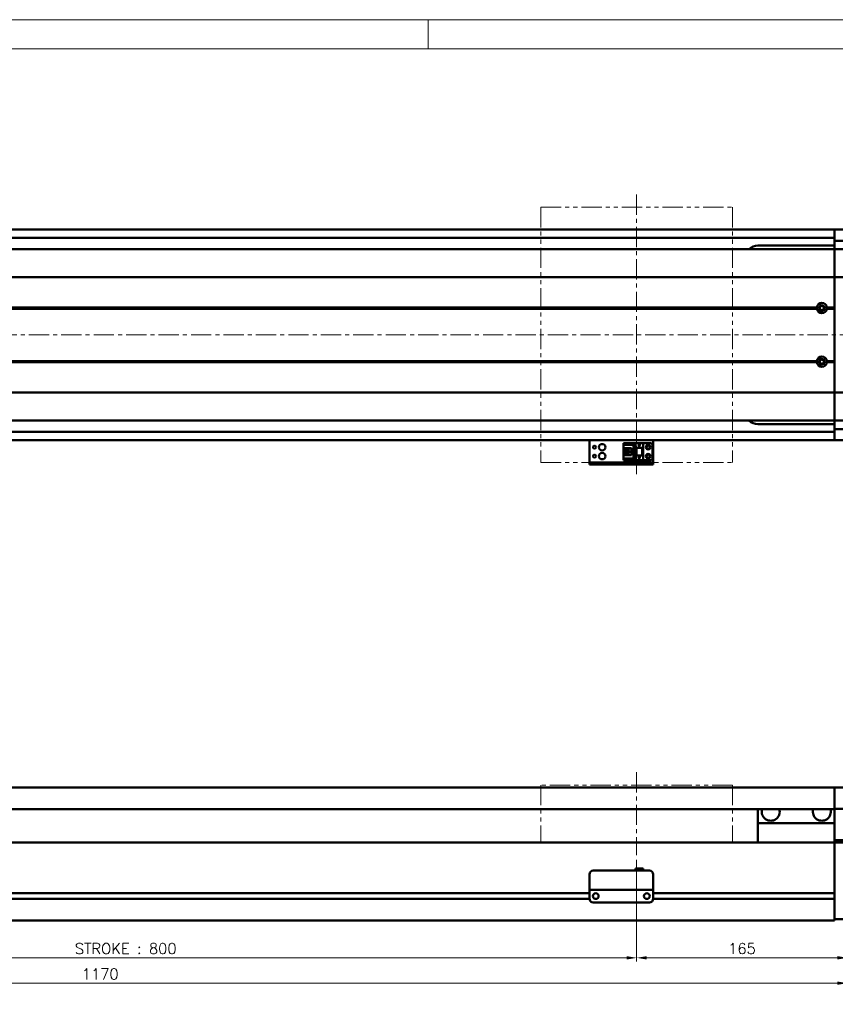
# Model space of a CAD drawing. Header units: millimetres. Extents: x 46891 to 50463, y 6223 to 9884.
# Tile 4 of 5: x 49185 to 49824, y 9113 to 9884. Entities that reach past the tile are written whole.
import ezdxf

# ---------------------------------------------------------------- set-up
doc = ezdxf.new("R2010")
doc.units = ezdxf.units.MM
doc.header["$LTSCALE"] = 0.5
doc.linetypes.add('CENTER', pattern=[50.8, 31.75, -6.35, 6.35, -6.35])
doc.linetypes.add('PHANTOM', pattern=[63.5, 31.75, -6.35, 6.35, -6.35, 6.35, -6.35])
doc.layers.get('0').update_dxf_attribs({"lineweight": 20})
doc.layers.add('1', color=1, linetype='CENTER', lineweight=13)
doc.layers.add('외형선(ISO)', color=7, linetype='Continuous', lineweight=50)
doc.styles.add('DSR TEXT', font='romans.shx', dxfattribs={"bigfont": 'whgtxt.shx'})
doc.styles.get("Standard").update_dxf_attribs({"font": 'romans.shx', "bigfont": 'whgtxt.shx'})
doc.dimstyles.new('DSR', dxfattribs={"dimscale": 2, "dimtxt": 3, "dimasz": 3, "dimexe": 0.5, "dimexo": 0.5, "dimgap": 0.5, "dimtad": 1, "dimdsep": 46, "dimtxsty": 'Standard', "dimcen": 2.5, "dimclrd": 4, "dimclre": 4, "dimclrt": 2, "dimadec": 0, "dimazin": 2, "dimtfac": 1, "dimtmove": 0, "dimatfit": 3, "dimfxl": 0, "dimlwd": -1, "dimlwe": -1, "dimarcsym": 0})

# ---------------------------------------------------------------- blocks, each defined once
blk = doc.blocks.new('A$C1C1952E1')
at = {"color": 1}
blk.add_lwpolyline([(0, 0), (420, 0), (420, 297), (0, 297)], close=True, dxfattribs=at)
at = {"color": 3}
blk.add_lwpolyline([(5, 5), (415, 5), (415, 292), (5, 292)], close=True, dxfattribs=at)
blk = doc.blocks.new('*D104')
at = {"color": 1, "linetype": 'ByBlock'}
for p, q in [((48868.25, 9226.11), (48868.25, 9146.36)), ((49668.25, 9226.11), (49668.25, 9146.36)), ((48876.05, 9149.36), (49660.45, 9149.36))]:
    blk.add_line(p, q, dxfattribs=at)
at = {"color": 1}
for points in [[(48876.05, 9150.66), (48876.05, 9148.06), (48868.25, 9149.36)], [(49660.45, 9150.66), (49660.45, 9148.06), (49668.25, 9149.36)]]:
    blk.add_solid(points, dxfattribs=at)
at = {"layer": 'Defpoints', "color": 0}
for p in [(48868.25, 9229.71), (49668.25, 9229.71), (49668.25, 9149.36)]:
    blk.add_point(p, dxfattribs=at)
at = {"color": 3, "insert": (49268.25, 9156.56), "char_height": 8.4, "attachment_point": 5, "style": 'DSR TEXT'}
blk.add_mtext('STROKE : 800', dxfattribs=at)
blk = doc.blocks.new('*D105')
at = {"color": 1, "linetype": 'ByBlock'}
for p, q in [((49668.25, 9226.11), (49668.25, 9146.36)), ((49833.25, 9176.11), (49833.25, 9146.36)), ((49676.05, 9149.36), (49825.45, 9149.36))]:
    blk.add_line(p, q, dxfattribs=at)
at = {"color": 1}
for points in [[(49676.05, 9150.66), (49676.05, 9148.06), (49668.25, 9149.36)], [(49825.45, 9150.66), (49825.45, 9148.06), (49833.25, 9149.36)]]:
    blk.add_solid(points, dxfattribs=at)
at = {"layer": 'Defpoints', "color": 0}
for p in [(49668.25, 9229.71), (49833.25, 9179.71), (49833.25, 9149.36)]:
    blk.add_point(p, dxfattribs=at)
at = {"color": 3, "insert": (49750.75, 9156.56), "char_height": 8.4, "attachment_point": 5, "style": 'DSR TEXT'}
blk.add_mtext('165', dxfattribs=at)
blk = doc.blocks.new('*D106')
at = {"color": 1, "linetype": 'ByBlock'}
for p, q in [((48663.25, 9176.11), (48663.25, 9126.49)), ((49833.25, 9177.67), (49833.25, 9126.49)), ((48671.05, 9129.49), (49825.45, 9129.49))]:
    blk.add_line(p, q, dxfattribs=at)
at = {"color": 1}
for points in [[(48671.05, 9130.79), (48671.05, 9128.19), (48663.25, 9129.49)], [(49825.45, 9130.79), (49825.45, 9128.19), (49833.25, 9129.49)]]:
    blk.add_solid(points, dxfattribs=at)
at = {"layer": 'Defpoints', "color": 0}
for p in [(48663.25, 9179.71), (49833.25, 9181.27), (49833.25, 9129.49)]:
    blk.add_point(p, dxfattribs=at)
at = {"color": 3, "insert": (49248.25, 9136.69), "char_height": 8.4, "attachment_point": 5, "style": 'DSR TEXT'}
blk.add_mtext('1170', dxfattribs=at)

msp = doc.modelspace()

# ---------------------------------------------------------------- linework, layer by layer
at = {"color": 1}
msp.add_line((49504.90132, 9884.20652), (49504.90132, 9861.39152), dxfattribs=at)
at = {"color": 6, "linetype": 'PHANTOM'}
for p, q in [((49593.24958, 9737.328), (49743.24958, 9737.328)), ((49593.24958, 9737.328), (49593.24958, 9537.328)), ((49743.24958, 9737.328), (49743.24958, 9537.328)), ((49593.24958, 9537.328), (49743.24958, 9537.328)), ((49743.24958, 9284.70802), (49593.24958, 9284.70802)), ((49593.24958, 9284.70802), (49593.24958, 9239.70802)), ((49743.24958, 9284.70802), (49743.24958, 9239.70802))]:
    msp.add_line(p, q, dxfattribs=at)
at = {"layer": '1'}
for p, q in [((49668.24958, 9747.328), (49668.24958, 9527.328)), ((49843.24958, 9637.328), (48653.24958, 9637.328)), ((49668.24958, 9294.70802), (49668.24958, 9229.70802))]:
    msp.add_line(p, q, dxfattribs=at)
at = {"layer": '외형선(ISO)'}
for p, q in [((48943.24958, 9719.828), (49823.24958, 9719.828)), ((49823.24958, 9716.828), (49823.24958, 9719.828)), ((49823.24958, 9719.828), (49833.24958, 9719.828)), ((49823.24958, 9719.828), (49823.24958, 9716.828)), ((48943.24958, 9713.328), (49823.24958, 9713.328)), ((49823.24958, 9716.828), (49823.24958, 9714.328)), ((49823.24958, 9713.88839), (49823.24958, 9716.828)), ((49823.24958, 9711.08836), (49823.24958, 9713.88839)), ((49823.24958, 9704.39465), (49823.24958, 9711.08836)), ((49823.24958, 9711.08836), (49833.24958, 9711.08836)), ((49823.24958, 9704.328), (48768.24958, 9704.328)), ((49763.24958, 9707.328), (49823.24958, 9707.328)), ((49823.24958, 9704.328), (49823.24958, 9704.39465)), ((49823.24958, 9704.39465), (49833.24958, 9704.39465)), ((49823.24958, 9704.328), (49823.24958, 9701.63164)), ((49823.24958, 9704.328), (49833.24958, 9704.328)), ((49823.24958, 9701.63164), (49823.24958, 9704.328)), ((49823.24958, 9701.63164), (49823.24958, 9683.02352)), ((49823.24958, 9683.02352), (49823.24958, 9701.63164)), ((49823.24958, 9682.5554), (48768.24958, 9682.5554)), ((49823.24958, 9682.5554), (49823.24958, 9683.02352)), ((49823.24958, 9683.02352), (49823.24958, 9682.5554)), ((49823.24958, 9682.5554), (49823.24958, 9680.5554)), ((49823.24958, 9682.5554), (49833.24958, 9682.5554)), ((49823.24958, 9680.5554), (49823.24958, 9682.5554)), ((49823.24958, 9594.10059), (49823.24958, 9680.5554)), ((49823.24958, 9680.5554), (49823.24958, 9658.828)), ((49809.28096, 9658.828), (48768.24958, 9658.828)), ((49809.74958, 9658.328), (48768.24958, 9658.328)), ((49809.28096, 9657.828), (48768.24958, 9657.828)), ((49823.24958, 9658.328), (49816.74958, 9658.328)), ((49823.24958, 9658.828), (49817.21821, 9658.828)), ((49823.24958, 9657.828), (49817.21821, 9657.828)), ((49823.24958, 9657.828), (49823.24958, 9616.828)), ((49809.28096, 9616.828), (48763.24958, 9616.828)), ((49809.74958, 9616.328), (48763.24958, 9616.328)), ((49809.28096, 9615.828), (48763.24958, 9615.828)), ((49823.24958, 9616.328), (49816.74958, 9616.328)), ((49823.24958, 9616.828), (49817.21821, 9616.828)), ((49823.24958, 9615.828), (49817.21821, 9615.828)), ((49823.24958, 9615.828), (49823.24958, 9594.10059)), ((49823.24958, 9592.10059), (48763.24958, 9592.10059)), ((49823.24958, 9594.10059), (49823.24958, 9592.10059)), ((49823.24958, 9592.10059), (49823.24958, 9594.10059)), ((49823.24958, 9591.63247), (49823.24958, 9592.10059)), ((49823.24958, 9592.10059), (49833.24958, 9592.10059)), ((49823.24958, 9592.10059), (49823.24958, 9591.63247)), ((49823.24958, 9591.63247), (49823.24958, 9573.02435)), ((49823.24958, 9573.02435), (49823.24958, 9591.63247)), ((49823.24958, 9573.02435), (49823.24958, 9570.328)), ((49823.24958, 9570.328), (49823.24958, 9573.02435)), ((49823.24958, 9570.328), (48763.24958, 9570.328)), ((49823.24958, 9567.328), (49763.24958, 9567.328)), ((49823.24958, 9570.26134), (49823.24958, 9570.328)), ((49823.24958, 9570.328), (49833.24958, 9570.328)), ((49823.24958, 9563.56764), (49823.24958, 9570.26134)), ((49823.24958, 9570.26134), (49833.24958, 9570.26134)), ((48943.24958, 9561.328), (49823.24958, 9561.328)), ((49823.24958, 9560.7676), (49823.24958, 9563.56764)), ((49823.24958, 9563.56764), (49833.24958, 9563.56764)), ((49823.24958, 9557.828), (49823.24958, 9560.7676)), ((49823.24958, 9560.328), (49823.24958, 9557.828)), ((49823.24958, 9554.828), (49823.24958, 9557.828)), ((49823.24958, 9557.828), (49823.24958, 9554.828)), ((48943.24958, 9554.828), (49823.24958, 9554.828)), ((49631.24958, 9554.828), (49631.24958, 9552.82802)), ((49631.24958, 9537.92802), (49631.24958, 9552.82802)), ((49658.04958, 9552.52801), (49667.24958, 9552.52801)), ((49658.04958, 9551.72801), (49658.04958, 9552.52801)), ((49666.34958, 9551.72801), (49658.04958, 9551.72801)), ((49658.04958, 9551.22801), (49658.04958, 9551.72801)), ((49658.04958, 9551.22801), (49658.04958, 9548.62801)), ((49665.84958, 9551.22801), (49658.04958, 9551.22801)), ((49658.04958, 9548.62801), (49658.04958, 9543.02801)), ((49664.24958, 9548.62801), (49658.04958, 9548.62801)), ((49659.34958, 9543.02801), (49659.34958, 9548.62801)), ((49659.84958, 9548.27801), (49659.84958, 9548.62801)), ((49664.24958, 9543.02801), (49664.24958, 9548.62801)), ((49666.34958, 9551.72801), (49665.84958, 9551.22801)), ((49665.84958, 9540.42801), (49665.84958, 9551.22801)), ((49666.34958, 9539.92801), (49666.34958, 9551.72801)), ((49667.24958, 9552.52803), (49667.24958, 9548.82803)), ((49667.24958, 9552.52803), (49673.24958, 9552.52803)), ((49667.24958, 9548.82803), (49673.24958, 9548.82803)), ((49667.24958, 9542.82803), (49667.24958, 9548.82801)), ((49667.74958, 9548.82801), (49667.24958, 9548.82801)), ((49667.74958, 9548.82801), (49668.04958, 9548.82801)), ((49667.74958, 9542.82803), (49667.74958, 9548.82801)), ((49668.04958, 9548.82801), (49672.44958, 9548.82801)), ((49668.04958, 9548.82801), (49668.04958, 9542.82803)), ((49669.64958, 9551.02803), (49670.24958, 9549.82803)), ((49669.84958, 9551.02803), (49669.64958, 9551.02803)), ((49669.84958, 9551.42803), (49669.84958, 9551.02803)), ((49670.64958, 9551.42803), (49669.84958, 9551.42803)), ((49670.24958, 9549.82803), (49670.84958, 9551.02803)), ((49670.64958, 9551.02803), (49670.64958, 9551.42803)), ((49670.84958, 9551.02803), (49670.64958, 9551.02803)), ((49672.44958, 9542.82803), (49672.44958, 9548.82801)), ((49672.44958, 9548.82801), (49672.74958, 9548.82801)), ((49673.24958, 9548.82801), (49672.74958, 9548.82801)), ((49672.74958, 9548.82801), (49672.74958, 9542.82803)), ((49673.24958, 9552.52803), (49673.24958, 9548.82803)), ((49678.74958, 9552.528), (49673.24958, 9552.528)), ((49673.24958, 9542.82803), (49673.24958, 9548.82801)), ((49680.74958, 9550.528), (49680.74958, 9541.128)), ((49681.24958, 9552.82802), (49681.24958, 9554.828)), ((49681.24958, 9552.82802), (49681.24958, 9537.92802)), ((49823.24958, 9554.828), (49833.24958, 9554.828)), ((49658.04958, 9543.02801), (49658.04958, 9540.42801)), ((49658.04958, 9543.02801), (49664.24958, 9543.02801)), ((49659.84958, 9548.27801), (49659.84958, 9543.37801)), ((49664.24958, 9548.27801), (49659.84958, 9548.27801)), ((49659.84958, 9543.37801), (49664.24958, 9543.37801)), ((49659.84958, 9543.02801), (49659.84958, 9543.37801)), ((49662.64958, 9546.62801), (49660.80958, 9546.62801)), ((49660.80958, 9546.62801), (49660.80958, 9545.02801)), ((49660.80958, 9545.02801), (49662.64958, 9545.02801)), ((49662.64958, 9545.02801), (49662.64958, 9546.62801)), ((49667.24958, 9542.82803), (49667.24958, 9539.12803)), ((49667.24958, 9542.82803), (49673.24958, 9542.82803)), ((49669.64958, 9541.42803), (49670.24958, 9540.22803)), ((49669.84958, 9541.42803), (49669.64958, 9541.42803)), ((49669.84958, 9541.82803), (49669.84958, 9541.42803)), ((49670.64958, 9541.82803), (49669.84958, 9541.82803)), ((49670.24958, 9540.22803), (49670.84958, 9541.42803)), ((49670.64958, 9541.42803), (49670.64958, 9541.82803)), ((49670.84958, 9541.42803), (49670.64958, 9541.42803)), ((49673.24958, 9542.82803), (49673.24958, 9539.12803)), ((49631.24958, 9537.42804), (49631.24958, 9537.92802)), ((49631.24958, 9537.42804), (49631.24958, 9535.82804)), ((49631.24958, 9535.82802), (49631.24958, 9535.82804)), ((49631.24958, 9535.82802), (49681.24958, 9535.82802)), ((49634.24958, 9537.42804), (49678.24958, 9537.42804)), ((49634.24958, 9535.82804), (49678.24958, 9535.82804)), ((49658.04958, 9539.92801), (49658.04958, 9540.42801)), ((49658.04958, 9540.42801), (49665.84958, 9540.42801)), ((49658.04958, 9539.92801), (49666.34958, 9539.92801)), ((49658.04958, 9539.12801), (49658.04958, 9539.92801)), ((49658.04958, 9539.12801), (49667.24958, 9539.12801)), ((49658.04958, 9539.128), (49673.24958, 9539.128)), ((49666.34958, 9539.92801), (49665.84958, 9540.42801)), ((49667.24958, 9539.12803), (49673.24958, 9539.12803)), ((49673.24958, 9539.12803), (49673.24958, 9539.128)), ((49678.74958, 9539.128), (49673.24958, 9539.128)), ((49681.24958, 9537.92802), (49681.24958, 9537.42804)), ((49681.24958, 9535.82804), (49681.24958, 9537.42804)), ((49823.24958, 9282.70802), (48943.24958, 9282.70802)), ((49823.24958, 9282.70802), (49823.24958, 9280.70802)), ((49823.24958, 9282.70802), (49833.24958, 9282.70802)), ((49823.24958, 9280.70802), (49823.24958, 9282.70802)), ((49823.24958, 9279.1953), (49823.24958, 9280.70802)), ((49823.24958, 9280.70802), (49823.24958, 9279.1953)), ((49823.24958, 9278.69632), (49823.24958, 9279.1953)), ((49823.24958, 9279.1953), (49823.24958, 9278.69632)), ((49823.24958, 9278.69632), (49823.24958, 9277.15574)), ((49823.24958, 9277.15574), (49823.24958, 9278.69632)), ((49823.24958, 9277.15574), (49823.24958, 9274.17114)), ((49823.24958, 9274.17114), (49823.24958, 9277.15574)), ((49823.24958, 9266.3937), (49823.24958, 9274.17114)), ((49823.24958, 9274.17114), (49823.24958, 9266.3937)), ((49823.24958, 9265.70802), (48943.24958, 9265.70802)), ((49763.24958, 9265.70802), (49763.24958, 9254.70802)), ((49823.24958, 9266.03472), (49823.24958, 9266.3937)), ((49823.24958, 9241.63108), (49823.24958, 9266.03472)), ((49823.24958, 9266.03472), (49833.24958, 9266.03472)), ((49763.24958, 9254.70802), (49823.24958, 9254.70802)), ((49763.24958, 9239.70802), (49763.24958, 9254.70802)), ((49823.24958, 9239.70802), (49823.24958, 9241.63108)), ((49823.24958, 9241.63108), (49833.24958, 9241.63108)), ((48873.24958, 9239.70802), (49823.24958, 9239.70802)), ((49823.24958, 9236.70802), (49823.24958, 9239.70802)), ((49823.24958, 9239.70802), (49823.24958, 9236.70802)), ((49823.24958, 9239.70802), (49833.24958, 9239.70802)), ((49823.24958, 9236.70802), (49823.24958, 9200.15802)), ((49823.24958, 9184.95066), (49823.24958, 9236.70802)), ((49634.24958, 9217.70822), (49678.24958, 9217.70822)), ((49667.24958, 9219.20821), (49667.24958, 9217.70822)), ((49667.24958, 9219.20821), (49673.24958, 9219.20821)), ((49673.24958, 9219.20821), (49673.24958, 9217.70822)), ((49631.24958, 9204.70822), (49631.24958, 9214.70822)), ((49681.24958, 9214.70822), (49681.24958, 9204.70822)), ((49631.24958, 9204.70822), (49631.24958, 9202.70821)), ((49631.24958, 9202.70818), (49631.24958, 9202.70821)), ((49631.24958, 9202.70821), (49681.24958, 9202.70821)), ((49631.24958, 9202.20818), (49631.24958, 9202.70818)), ((49631.24958, 9202.70818), (49634.02008, 9202.70818)), ((49631.24958, 9195.70818), (49631.24958, 9202.20818)), ((49636.47908, 9202.70818), (49638.74958, 9202.70818)), ((49643.74958, 9202.70818), (49668.74958, 9202.70818)), ((49673.74958, 9202.70818), (49676.02008, 9202.70818)), ((49678.47908, 9202.70818), (49681.24958, 9202.70818)), ((49681.24958, 9202.70821), (49681.24958, 9204.70822)), ((49681.24958, 9202.70821), (49681.24958, 9202.70818)), ((49681.24958, 9202.70818), (49681.24958, 9202.20818)), ((49681.24958, 9202.20818), (49681.24958, 9195.70818)), ((48927.23913, 9195.45802), (49631.26003, 9195.45802)), ((48927.24958, 9199.95802), (49631.24958, 9199.95802)), ((49636.22277, 9199.95802), (49636.27639, 9199.95802)), ((49676.22277, 9199.95802), (49676.27639, 9199.95802)), ((49681.23913, 9195.45802), (49823.24958, 9195.45802)), ((49681.24958, 9199.95802), (49823.24958, 9199.95802)), ((49823.24958, 9195.25802), (49823.24958, 9184.95066)), ((49634.24958, 9192.70818), (49678.24958, 9192.70818)), ((48673.24958, 9178.70802), (49823.24958, 9178.70802)), ((49823.24958, 9182.82934), (49823.24958, 9184.95066)), ((49823.24958, 9184.95066), (49823.24958, 9182.82934)), ((49823.24958, 9182.82934), (49823.24958, 9178.70802)), ((49823.24958, 9179.70802), (49823.24958, 9182.82934)), ((49823.24958, 9179.70802), (49833.24958, 9179.70802))]:
    msp.add_line(p, q, dxfattribs=at)
for centre, radius in [((49813.24958, 9658.328), 2.25), ((49813.24958, 9658.328), 1.621), ((49813.24958, 9616.328), 2.25), ((49813.24958, 9616.328), 1.621), ((49635.24958, 9549.328), 1.2295), ((49641.24958, 9549.328), 2.5), ((49677.24958, 9549.328), 1.75), ((49677.24958, 9549.328), 1.2295), ((49635.24958, 9542.328), 1.2295), ((49641.24958, 9542.328), 2.5), ((49677.24958, 9542.328), 1.75), ((49677.24958, 9542.328), 1.2295), ((49636.24958, 9197.70818), 2.25), ((49676.24958, 9197.70818), 2.25)]:
    msp.add_circle(centre, radius, dxfattribs=at)
for centre, radius, start, end in [((49763.24958, 9697.328), 10, 90, 135.57299615), ((49813.24958, 9658.328), 4, 7.18075578, 172.81924422), ((49813.24958, 9658.328), 4, 187.18075578, 352.81924422), ((49813.24958, 9616.328), 4, 7.18075578, 172.81924422), ((49813.24958, 9616.328), 4, 187.18075589, 352.81924411), ((49763.24958, 9577.328), 10, 224.42700414, 270), ((49678.74958, 9550.528), 2, 0, 90), ((49678.74958, 9541.128), 2, 270, 0), ((49773.24958, 9263.70802), 7, 163.3984504, 16.6015496), ((49813.24958, 9263.70802), 7, 163.3984504, 16.6015496), ((49634.24958, 9214.70822), 3, 90, 180), ((49678.24958, 9214.70822), 3, 0, 90), ((49634.24958, 9195.70818), 3, 180, 270), ((49678.24958, 9195.70818), 3, 270, 0)]:
    msp.add_arc(centre, radius, start, end, dxfattribs=at)
for centre, major_axis, start_param, end_param in [((49634.24958, 9537.42804), (-3, 0), 4.71238898, 6.283119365), ((49634.24958, 9535.82804), (-3, 0), 4.712323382, 6.283054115), ((49678.24958, 9535.82804), (3, 0), 6.283119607, 7.853981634), ((49678.24958, 9537.42804), (3, 0), 6.283054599, 7.853916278), ((49635.24958, 9202.7082), (-1.2295, 0), 3.138143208, 6.279735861), ((49641.24958, 9202.7082), (-2.5, 0), 3.148613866, 6.29020652), ((49671.24958, 9202.7082), (-2.5, 0), 3.150508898, 6.292101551), ((49677.24958, 9202.7082), (-1.2295, 0), 3.143923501, 6.285516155)]:
    msp.add_ellipse(centre, major_axis=major_axis, ratio=0.00001, start_param=start_param, end_param=end_param, dxfattribs=at)
for points in [[(49809.74958, 9658.328), (49809.51527, 9658.56231), (49809.28096, 9658.828)], [(49809.28096, 9657.828), (49809.51527, 9658.09368), (49809.74958, 9658.328)], [(49817.21821, 9658.828), (49816.9839, 9658.56231), (49816.74958, 9658.328)], [(49816.74958, 9658.328), (49816.9839, 9658.09368), (49817.21821, 9657.828)], [(49809.74958, 9616.328), (49809.51527, 9616.56231), (49809.28096, 9616.828)], [(49809.28096, 9615.828), (49809.51527, 9616.09368), (49809.74958, 9616.328)], [(49817.21821, 9616.828), (49816.9839, 9616.56231), (49816.74958, 9616.328)], [(49816.74958, 9616.328), (49816.9839, 9616.09368), (49817.21821, 9615.828)]]:
    msp.add_open_spline(points, degree=2, dxfattribs=at)

# ---------------------------------------------------------------- block references
at = {"xscale": 4.563000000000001, "yscale": 4.563000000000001, "zscale": 4.563000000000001}
msp.add_blockref('A$C1C1952E1', (48546.67132, 8528.99552), dxfattribs=at)

# ---------------------------------------------------------------- dimensions: what is measured, and where the dimension line sits
dim = msp.add_linear_dim(base=(49668.24958, 9149.3649), p1=(48868.24958, 9229.70802), p2=(49668.24958, 9229.70802), text='STROKE : <>', dimstyle='DSR', override={"dimscale": 3, "dimtxt": 2.8, "dimasz": 2.600136, "dimexe": 1, "dimexo": 1.2, "dimgap": 1, "dimdec": 4, "dimtxsty": 'DSR TEXT', "dimclrd": 1, "dimclre": 1, "dimclrt": 3, "dimtdec": 4, "dimtix": 1})
dim.commit()
dim.dimension.update_dxf_attribs({"geometry": '*D104', "text_midpoint": (49268.24958, 9156.5649)})
for base, p1, p2, picture, middle in [((49833.24958, 9149.3649), (49668.24958, 9229.70802), (49833.24958, 9179.70802), '*D105', (49750.74958, 9156.5649)), ((49833.24958, 9129.49158), (48663.24958, 9179.70802), (49833.24958, 9181.26868), '*D106', (49248.24958, 9136.69158))]:
    dim = msp.add_linear_dim(base=base, p1=p1, p2=p2, dimstyle='DSR', override={"dimscale": 3, "dimtxt": 2.8, "dimasz": 2.600136, "dimexe": 1, "dimexo": 1.2, "dimgap": 1, "dimdec": 4, "dimtxsty": 'DSR TEXT', "dimclrd": 1, "dimclre": 1, "dimclrt": 3, "dimtdec": 4, "dimtix": 1})
    dim.commit()
    dim.dimension.update_dxf_attribs({"geometry": picture, "text_midpoint": middle})

doc.saveas('drawing.dxf')
